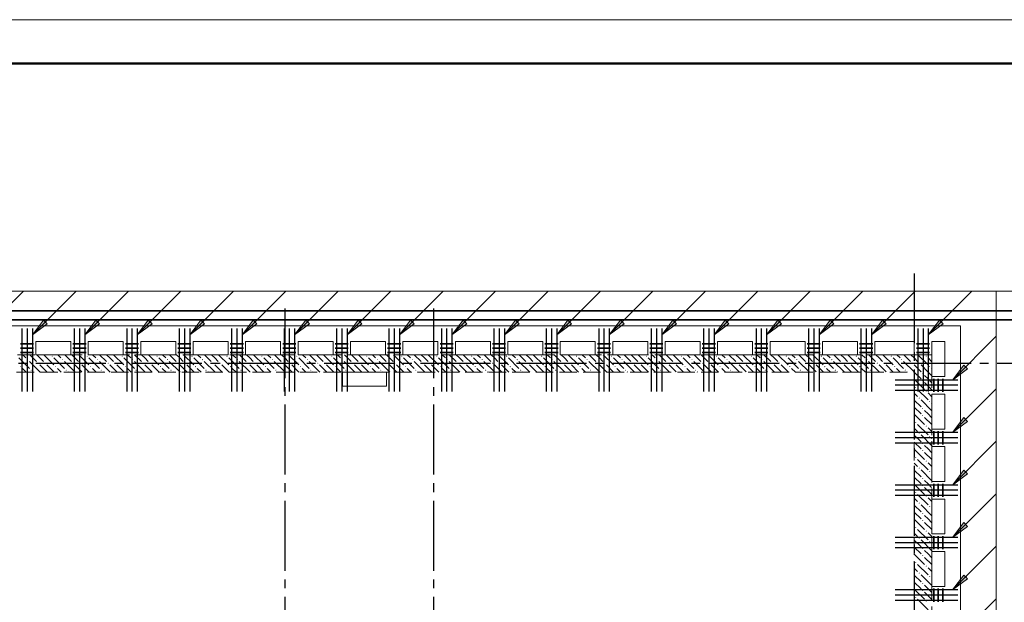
# Model space of a CAD drawing. Header units: millimetres. Extents: x 0 to 30608, y 0 to 42000.
# Tile 14 of 15: x 11589 to 22854, y 35339 to 42000. Entities that reach past the tile are written whole.
import ezdxf

# ---------------------------------------------------------------- set-up
doc = ezdxf.new("R2010")
doc.units = ezdxf.units.MM
doc.linetypes.add('______2', pattern=[270, 200, -70])
doc.linetypes.add('______5', pattern=[1100, 800, -100, 100, -100])
for name, color, linetype, lineweight in [('S1 Стержни арматуры фон', 7, 'Continuous', 25), ('Standard', 7, 'Continuous', 25), ('Оси', 40, '______5', 18), ('Позиционная метка номер позиции', 7, 'Continuous', 13), ('Ребро вкладыша арматура поперечная AW', 7, 'Continuous', 25)]:
    doc.layers.add(name, color=color, linetype=linetype, lineweight=lineweight)
doc.layers.add('ЖБ Перекрытие верхний уровень', color=7, linetype='Continuous', lineweight=25, true_color=0xe0e0ff)
doc.layers.add('ЖБ Стена верхний уровень', color=7, linetype='Continuous', lineweight=25, true_color=0x006e00)

msp = doc.modelspace()

# ---------------------------------------------------------------- hatches: boundary and pattern name
at = {"layer": 'ЖБ Стена верхний уровень', "linetype": 'Continuous', "lineweight": 18, "transparency": 33554687}
for points in [[(11674, 38113), (11681, 38120), (11687, 38113), (11681, 38107)], [(11794, 38073), (11801, 38080), (11807, 38073), (11801, 38067)], [(11874, 38073), (11881, 38080), (11887, 38073), (11881, 38067)], [(11954, 38153), (11961, 38160), (11967, 38153), (11961, 38147)], [(12074, 38113), (12081, 38120), (12087, 38113), (12081, 38107)], [(12194, 38073), (12201, 38080), (12207, 38073), (12201, 38067)], [(12274, 38073), (12281, 38080), (12287, 38073), (12281, 38067)], [(12354, 38153), (12361, 38160), (12367, 38153), (12361, 38147)], [(12474, 38113), (12481, 38120), (12487, 38113), (12481, 38107)], [(12594, 38073), (12601, 38080), (12607, 38073), (12601, 38067)], [(12674, 38073), (12681, 38080), (12687, 38073), (12681, 38067)], [(12754, 38153), (12761, 38160), (12767, 38153), (12761, 38147)], [(12874, 38113), (12881, 38120), (12887, 38113), (12881, 38107)], [(12994, 38073), (13001, 38080), (13007, 38073), (13001, 38067)], [(13074, 38073), (13081, 38080), (13087, 38073), (13081, 38067)], [(13154, 38153), (13161, 38160), (13167, 38153), (13161, 38147)], [(13274, 38113), (13281, 38120), (13287, 38113), (13281, 38107)], [(13394, 38073), (13401, 38080), (13407, 38073), (13401, 38067)], [(13474, 38073), (13481, 38080), (13487, 38073), (13481, 38067)], [(13554, 38153), (13561, 38160), (13567, 38153), (13561, 38147)], [(13674, 38113), (13681, 38120), (13687, 38113), (13681, 38107)], [(13794, 38073), (13801, 38080), (13807, 38073), (13801, 38067)], [(13874, 38073), (13881, 38080), (13887, 38073), (13881, 38067)], [(13954, 38153), (13961, 38160), (13967, 38153), (13961, 38147)], [(14074, 38113), (14081, 38120), (14087, 38113), (14081, 38107)], [(14194, 38073), (14201, 38080), (14207, 38073), (14201, 38067)], [(14274, 38073), (14281, 38080), (14287, 38073), (14281, 38067)], [(14354, 38153), (14361, 38160), (14367, 38153), (14361, 38147)], [(14474, 38113), (14481, 38120), (14487, 38113), (14481, 38107)], [(14594, 38073), (14601, 38080), (14607, 38073), (14601, 38067)], [(14674, 38073), (14681, 38080), (14687, 38073), (14681, 38067)], [(14754, 38153), (14761, 38160), (14767, 38153), (14761, 38147)], [(14874, 38113), (14881, 38120), (14887, 38113), (14881, 38107)], [(14994, 38073), (15001, 38080), (15007, 38073), (15001, 38067)], [(15074, 38073), (15081, 38080), (15087, 38073), (15081, 38067)], [(15154, 38153), (15161, 38160), (15167, 38153), (15161, 38147)], [(15274, 38113), (15281, 38120), (15287, 38113), (15281, 38107)], [(15394, 38073), (15401, 38080), (15407, 38073), (15401, 38067)], [(15474, 38073), (15481, 38080), (15487, 38073), (15481, 38067)], [(15554, 38153), (15561, 38160), (15567, 38153), (15561, 38147)], [(15674, 38113), (15681, 38120), (15687, 38113), (15681, 38107)], [(15794, 38073), (15801, 38080), (15807, 38073), (15801, 38067)], [(15874, 38073), (15881, 38080), (15887, 38073), (15881, 38067)], [(15954, 38153), (15961, 38160), (15967, 38153), (15961, 38147)], [(16074, 38113), (16081, 38120), (16087, 38113), (16081, 38107)], [(16194, 38073), (16201, 38080), (16207, 38073), (16201, 38067)], [(16274, 38073), (16281, 38080), (16287, 38073), (16281, 38067)], [(16354, 38153), (16361, 38160), (16367, 38153), (16361, 38147)], [(16474, 38113), (16481, 38120), (16487, 38113), (16481, 38107)], [(16594, 38073), (16601, 38080), (16607, 38073), (16601, 38067)], [(16674, 38073), (16681, 38080), (16687, 38073), (16681, 38067)], [(16754, 38153), (16761, 38160), (16767, 38153), (16761, 38147)], [(16874, 38113), (16881, 38120), (16887, 38113), (16881, 38107)], [(16994, 38073), (17001, 38080), (17007, 38073), (17001, 38067)], [(17074, 38073), (17081, 38080), (17087, 38073), (17081, 38067)], [(17154, 38153), (17161, 38160), (17167, 38153), (17161, 38147)], [(17274, 38113), (17281, 38120), (17287, 38113), (17281, 38107)], [(17394, 38073), (17401, 38080), (17407, 38073), (17401, 38067)], [(17474, 38073), (17481, 38080), (17487, 38073), (17481, 38067)], [(17554, 38153), (17561, 38160), (17567, 38153), (17561, 38147)], [(17674, 38113), (17681, 38120), (17687, 38113), (17681, 38107)], [(17794, 38073), (17801, 38080), (17807, 38073), (17801, 38067)], [(17874, 38073), (17881, 38080), (17887, 38073), (17881, 38067)], [(17954, 38153), (17961, 38160), (17967, 38153), (17961, 38147)], [(18074, 38113), (18081, 38120), (18087, 38113), (18081, 38107)], [(18194, 38073), (18201, 38080), (18207, 38073), (18201, 38067)], [(18274, 38073), (18281, 38080), (18287, 38073), (18281, 38067)], [(18354, 38153), (18361, 38160), (18367, 38153), (18361, 38147)], [(18474, 38113), (18481, 38120), (18487, 38113), (18481, 38107)], [(18594, 38073), (18601, 38080), (18607, 38073), (18601, 38067)], [(18674, 38073), (18681, 38080), (18687, 38073), (18681, 38067)], [(18754, 38153), (18761, 38160), (18767, 38153), (18761, 38147)], [(18874, 38113), (18881, 38120), (18887, 38113), (18881, 38107)], [(18994, 38073), (19001, 38080), (19007, 38073), (19001, 38067)], [(19074, 38073), (19081, 38080), (19087, 38073), (19081, 38067)], [(19154, 38153), (19161, 38160), (19167, 38153), (19161, 38147)], [(19274, 38113), (19281, 38120), (19287, 38113), (19281, 38107)], [(19394, 38073), (19401, 38080), (19407, 38073), (19401, 38067)], [(19474, 38073), (19481, 38080), (19487, 38073), (19481, 38067)], [(19554, 38153), (19561, 38160), (19567, 38153), (19561, 38147)], [(19674, 38113), (19681, 38120), (19687, 38113), (19681, 38107)], [(19794, 38073), (19801, 38080), (19807, 38073), (19801, 38067)], [(19874, 38073), (19881, 38080), (19887, 38073), (19881, 38067)], [(19954, 38153), (19961, 38160), (19967, 38153), (19961, 38147)], [(20074, 38113), (20081, 38120), (20087, 38113), (20081, 38107)], [(20194, 38073), (20201, 38080), (20207, 38073), (20201, 38067)], [(20274, 38073), (20281, 38080), (20287, 38073), (20281, 38067)], [(20354, 38153), (20361, 38160), (20367, 38153), (20361, 38147)], [(20474, 38113), (20481, 38120), (20487, 38113), (20481, 38107)], [(20594, 38073), (20601, 38080), (20607, 38073), (20601, 38067)], [(20674, 38073), (20681, 38080), (20687, 38073), (20681, 38067)], [(20754, 38153), (20761, 38160), (20767, 38153), (20761, 38147)], [(20874, 38113), (20881, 38120), (20887, 38113), (20881, 38107)], [(20994, 38073), (21001, 38080), (21007, 38073), (21001, 38067)], [(21074, 38073), (21081, 38080), (21087, 38073), (21081, 38067)], [(21154, 38153), (21161, 38160), (21167, 38153), (21161, 38147)], [(21274, 38113), (21281, 38120), (21287, 38113), (21281, 38107)], [(21394, 38073), (21401, 38080), (21407, 38073), (21401, 38067)], [(21474, 38073), (21481, 38080), (21487, 38073), (21481, 38067)], [(21554, 38153), (21561, 38160), (21567, 38153), (21561, 38147)], [(21674, 38113), (21681, 38120), (21687, 38113), (21681, 38107)], [(21794, 38073), (21801, 38080), (21807, 38073), (21801, 38067)], [(21874, 38073), (21881, 38080), (21887, 38073), (21881, 38067)], [(21954, 38153), (21961, 38160), (21967, 38153), (21961, 38147)], [(11594, 38033), (11601, 38040), (11607, 38033), (11601, 38027)], [(11714, 37993), (11721, 38000), (11727, 37993), (11721, 37987)], [(11994, 38033), (12001, 38040), (12007, 38033), (12001, 38027)], [(12114, 37993), (12121, 38000), (12127, 37993), (12121, 37987)], [(12394, 38033), (12401, 38040), (12407, 38033), (12401, 38027)], [(12514, 37993), (12521, 38000), (12527, 37993), (12521, 37987)], [(12794, 38033), (12801, 38040), (12807, 38033), (12801, 38027)], [(12914, 37993), (12921, 38000), (12927, 37993), (12921, 37987)], [(13194, 38033), (13201, 38040), (13207, 38033), (13201, 38027)], [(13314, 37993), (13321, 38000), (13327, 37993), (13321, 37987)], [(13594, 38033), (13601, 38040), (13607, 38033), (13601, 38027)], [(13714, 37993), (13721, 38000), (13727, 37993), (13721, 37987)], [(13994, 38033), (14001, 38040), (14007, 38033), (14001, 38027)], [(14114, 37993), (14121, 38000), (14127, 37993), (14121, 37987)], [(14394, 38033), (14401, 38040), (14407, 38033), (14401, 38027)], [(14514, 37993), (14521, 38000), (14527, 37993), (14521, 37987)], [(14794, 38033), (14801, 38040), (14807, 38033), (14801, 38027)], [(14914, 37993), (14921, 38000), (14927, 37993), (14921, 37987)], [(15194, 38033), (15201, 38040), (15207, 38033), (15201, 38027)], [(15314, 37993), (15321, 38000), (15327, 37993), (15321, 37987)], [(15594, 38033), (15601, 38040), (15607, 38033), (15601, 38027)], [(15714, 37993), (15721, 38000), (15727, 37993), (15721, 37987)], [(15994, 38033), (16001, 38040), (16007, 38033), (16001, 38027)], [(16114, 37993), (16121, 38000), (16127, 37993), (16121, 37987)], [(16394, 38033), (16401, 38040), (16407, 38033), (16401, 38027)], [(16514, 37993), (16521, 38000), (16527, 37993), (16521, 37987)], [(16794, 38033), (16801, 38040), (16807, 38033), (16801, 38027)], [(16914, 37993), (16921, 38000), (16927, 37993), (16921, 37987)], [(17194, 38033), (17201, 38040), (17207, 38033), (17201, 38027)], [(17314, 37993), (17321, 38000), (17327, 37993), (17321, 37987)], [(17594, 38033), (17601, 38040), (17607, 38033), (17601, 38027)], [(17714, 37993), (17721, 38000), (17727, 37993), (17721, 37987)], [(17994, 38033), (18001, 38040), (18007, 38033), (18001, 38027)], [(18114, 37993), (18121, 38000), (18127, 37993), (18121, 37987)], [(18394, 38033), (18401, 38040), (18407, 38033), (18401, 38027)], [(18514, 37993), (18521, 38000), (18527, 37993), (18521, 37987)], [(18794, 38033), (18801, 38040), (18807, 38033), (18801, 38027)], [(18914, 37993), (18921, 38000), (18927, 37993), (18921, 37987)], [(19194, 38033), (19201, 38040), (19207, 38033), (19201, 38027)], [(19314, 37993), (19321, 38000), (19327, 37993), (19321, 37987)], [(19594, 38033), (19601, 38040), (19607, 38033), (19601, 38027)], [(19714, 37993), (19721, 38000), (19727, 37993), (19721, 37987)], [(19994, 38033), (20001, 38040), (20007, 38033), (20001, 38027)], [(20114, 37993), (20121, 38000), (20127, 37993), (20121, 37987)], [(20394, 38033), (20401, 38040), (20407, 38033), (20401, 38027)], [(20514, 37993), (20521, 38000), (20527, 37993), (20521, 37987)], [(20794, 38033), (20801, 38040), (20807, 38033), (20801, 38027)], [(20914, 37993), (20921, 38000), (20927, 37993), (20921, 37987)], [(21194, 38033), (21201, 38040), (21207, 38033), (21201, 38027)], [(21314, 37993), (21321, 38000), (21327, 37993), (21321, 37987)], [(21594, 38033), (21601, 38040), (21607, 38033), (21601, 38027)], [(21714, 37993), (21721, 38000), (21727, 37993), (21721, 37987)], [(21994, 38033), (22001, 38040), (22007, 38033), (22001, 38027)], [(21914, 37953), (21921, 37960), (21927, 37953), (21921, 37947)], [(21914, 37873), (21921, 37880), (21927, 37873), (21921, 37867)], [(21834, 37793), (21841, 37800), (21847, 37793), (21841, 37787)], [(21954, 37753), (21961, 37760), (21967, 37753), (21961, 37747)], [(21874, 37673), (21881, 37680), (21887, 37673), (21881, 37667)], [(21994, 37633), (22001, 37640), (22007, 37633), (22001, 37627)], [(21914, 37553), (21921, 37560), (21927, 37553), (21921, 37547)], [(21834, 37393), (21841, 37400), (21847, 37393), (21841, 37387)], [(21914, 37473), (21921, 37480), (21927, 37473), (21921, 37467)], [(21954, 37353), (21961, 37360), (21967, 37353), (21961, 37347)], [(21874, 37273), (21881, 37280), (21887, 37273), (21881, 37267)], [(21994, 37233), (22001, 37240), (22007, 37233), (22001, 37227)], [(21914, 37153), (21921, 37160), (21927, 37153), (21921, 37147)], [(21914, 37073), (21921, 37080), (21927, 37073), (21921, 37067)], [(21834, 36993), (21841, 37000), (21847, 36993), (21841, 36987)], [(21954, 36953), (21961, 36960), (21967, 36953), (21961, 36947)], [(21874, 36873), (21881, 36880), (21887, 36873), (21881, 36867)], [(21994, 36833), (22001, 36840), (22007, 36833), (22001, 36827)], [(21914, 36753), (21921, 36760), (21927, 36753), (21921, 36747)], [(21914, 36673), (21921, 36680), (21927, 36673), (21921, 36667)], [(21834, 36593), (21841, 36600), (21847, 36593), (21841, 36587)], [(21954, 36553), (21961, 36560), (21967, 36553), (21961, 36547)], [(21874, 36473), (21881, 36480), (21887, 36473), (21881, 36467)], [(21994, 36433), (22001, 36440), (22007, 36433), (22001, 36427)], [(21914, 36353), (21921, 36360), (21927, 36353), (21921, 36347)], [(21914, 36273), (21921, 36280), (21927, 36273), (21921, 36267)], [(21834, 36193), (21841, 36200), (21847, 36193), (21841, 36187)], [(21954, 36153), (21961, 36160), (21967, 36153), (21961, 36147)], [(21874, 36073), (21881, 36080), (21887, 36073), (21881, 36067)], [(21914, 35953), (21921, 35960), (21927, 35953), (21921, 35947)], [(21994, 36033), (22001, 36040), (22007, 36033), (22001, 36027)], [(21914, 35873), (21921, 35880), (21927, 35873), (21921, 35867)], [(21834, 35793), (21841, 35800), (21847, 35793), (21841, 35787)], [(21954, 35753), (21961, 35760), (21967, 35753), (21961, 35747)], [(21874, 35673), (21881, 35680), (21887, 35673), (21881, 35667)], [(21994, 35633), (22001, 35640), (22007, 35633), (22001, 35627)], [(21914, 35553), (21921, 35560), (21927, 35553), (21921, 35547)], [(21834, 35393), (21841, 35400), (21847, 35393), (21841, 35387)], [(21914, 35473), (21921, 35480), (21927, 35473), (21921, 35467)], [(21954, 35353), (21961, 35360), (21967, 35353), (21961, 35347)]]:
    msp.add_hatch(color=7, dxfattribs=at).paths.add_polyline_path(points, flags=16)
at = {"layer": 'Позиционная метка номер позиции', "linetype": 'Continuous', "lineweight": 13, "transparency": 33554687}
for points in [[(11904, 38524), (11734, 38397), (11861, 38566)], [(12504, 38524), (12334, 38397), (12461, 38566)], [(13104, 38524), (12934, 38397), (13061, 38566)], [(13704, 38524), (13534, 38397), (13661, 38566)], [(14304, 38524), (14134, 38397), (14261, 38566)], [(14904, 38524), (14734, 38397), (14861, 38566)], [(15504, 38524), (15334, 38397), (15461, 38566)], [(16104, 38524), (15934, 38397), (16061, 38566)], [(16704, 38524), (16534, 38397), (16661, 38566)], [(17304, 38524), (17134, 38397), (17261, 38566)], [(17904, 38524), (17734, 38397), (17861, 38566)], [(18504, 38524), (18334, 38397), (18461, 38566)], [(19104, 38524), (18934, 38397), (19061, 38566)], [(19704, 38524), (19534, 38397), (19661, 38566)], [(20304, 38524), (20134, 38397), (20261, 38566)], [(20904, 38524), (20734, 38397), (20861, 38566)], [(21504, 38524), (21334, 38397), (21461, 38566)], [(22154, 38524), (21984, 38397), (22111, 38566)], [(22431, 38007), (22262, 37880), (22389, 38050)], [(22431, 37407), (22262, 37280), (22389, 37450)], [(22431, 36807), (22262, 36680), (22389, 36850)], [(22431, 36207), (22262, 36080), (22389, 36250)], [(22431, 35607), (22262, 35480), (22389, 35650)]]:
    msp.add_hatch(color=7, dxfattribs=at).paths.add_polyline_path(points, flags=16)

# ---------------------------------------------------------------- linework, layer by layer
at = {"layer": 'S1 Стержни арматуры фон', "color": 7, "linetype": 'Continuous', "lineweight": 25, "transparency": 33554687}
for p, q in [((11614, 38470), (11614, 37750)), ((11674, 38470), (11674, 37750)), ((11734, 38470), (11734, 37750)), ((12214, 38470), (12214, 37750)), ((12274, 38470), (12274, 37750)), ((12334, 38470), (12334, 37750)), ((12814, 38470), (12814, 37750)), ((12874, 38470), (12874, 37750)), ((12934, 38470), (12934, 37750)), ((13414, 38470), (13414, 37750)), ((13474, 38470), (13474, 37750)), ((13534, 38470), (13534, 37750)), ((14014, 38470), (14014, 37750)), ((14074, 38470), (14074, 37750)), ((14134, 38470), (14134, 37750)), ((14614, 38470), (14614, 37750)), ((14674, 38470), (14674, 37750)), ((14734, 38470), (14734, 37750)), ((15214, 38470), (15214, 37750)), ((15274, 38470), (15274, 37750)), ((15334, 38470), (15334, 37750)), ((15814, 38470), (15814, 37750)), ((15874, 38470), (15874, 37750)), ((15934, 38470), (15934, 37750)), ((16414, 38470), (16414, 37750)), ((16474, 38470), (16474, 37750)), ((16534, 38470), (16534, 37750)), ((17014, 38470), (17014, 37750)), ((17074, 38470), (17074, 37750)), ((17134, 38470), (17134, 37750)), ((17614, 38470), (17614, 37750)), ((17674, 38470), (17674, 37750)), ((17734, 38470), (17734, 37750)), ((18214, 38470), (18214, 37750)), ((18274, 38470), (18274, 37750)), ((18334, 38470), (18334, 37750)), ((18814, 38470), (18814, 37750)), ((18874, 38470), (18874, 37750)), ((18934, 38470), (18934, 37750)), ((19414, 38470), (19414, 37750)), ((19474, 38470), (19474, 37750)), ((19534, 38470), (19534, 37750)), ((20014, 38470), (20014, 37750)), ((20074, 38470), (20074, 37750)), ((20134, 38470), (20134, 37750)), ((20614, 38470), (20614, 37750)), ((20674, 38470), (20674, 37750)), ((20734, 38470), (20734, 37750)), ((21214, 38470), (21214, 37750)), ((21274, 38470), (21274, 37750)), ((21334, 38470), (21334, 37750)), ((21864, 38470), (21864, 37750)), ((21924, 38470), (21924, 37750)), ((21984, 38470), (21984, 37750)), ((22324, 37880), (21604, 37880)), ((22324, 37820), (21604, 37820)), ((22324, 37760), (21604, 37760)), ((22324, 37280), (21604, 37280)), ((22324, 37220), (21604, 37220)), ((22324, 37160), (21604, 37160)), ((22324, 36680), (21604, 36680)), ((22324, 36620), (21604, 36620)), ((22324, 36560), (21604, 36560)), ((22324, 36080), (21604, 36080)), ((22324, 36020), (21604, 36020)), ((22324, 35960), (21604, 35960)), ((22324, 35480), (21604, 35480)), ((22324, 35420), (21604, 35420)), ((22324, 35360), (21604, 35360))]:
    msp.add_line(p, q, dxfattribs=at)
at = {"layer": 'Standard', "color": 7, "linetype": 'Continuous', "lineweight": 13, "transparency": 33554687}
msp.add_lwpolyline([(0, 0), (29700, 0), (29700, 42000), (0, 42000), (0, 0)], close=True, dxfattribs=at)
at = {"layer": 'Standard', "color": 7, "linetype": 'Continuous', "lineweight": 50, "transparency": 33554687}
msp.add_lwpolyline([(2000, 41500), (29200, 41500), (29200, 500), (2000, 500), (2000, 41500)], close=True, dxfattribs=at)
at = {"layer": 'Standard', "color": 254, "linetype": 'Continuous', "lineweight": 35, "true_color": 0xc4c4ff, "transparency": 33554687}
for points in [[(7224, 16755), (25108, 16755), (25108, 38670), (7224, 38670), (7224, 16755)], [(7324, 16855), (25008, 16855), (25008, 38570), (7324, 38570), (7324, 16855)]]:
    msp.add_lwpolyline(points, dxfattribs=at)
at = {"layer": 'ЖБ Перекрытие верхний уровень', "color": 7, "linetype": 'Continuous', "lineweight": 18, "transparency": 33554687}
for p, q in [((22354, 38500), (7394, 38500)), ((22354, 31890), (22354, 38500)), ((11774, 38320), (12174, 38320)), ((11774, 38170), (11774, 38320)), ((12174, 38320), (12174, 38170)), ((12374, 38170), (12374, 38320)), ((12374, 38320), (12774, 38320)), ((12774, 38320), (12774, 38170)), ((12974, 38320), (13374, 38320)), ((12974, 38170), (12974, 38320)), ((13374, 38320), (13374, 38170)), ((13574, 38170), (13574, 38320)), ((13574, 38320), (13974, 38320)), ((13974, 38320), (13974, 38170)), ((14174, 38320), (14574, 38320)), ((14174, 38170), (14174, 38320)), ((14574, 38320), (14574, 38170)), ((14774, 38170), (14774, 38320)), ((14774, 38320), (15174, 38320)), ((15174, 38320), (15174, 38170)), ((15374, 38320), (15774, 38320)), ((15374, 38170), (15374, 38320)), ((15774, 38320), (15774, 38170)), ((15974, 38170), (15974, 38320)), ((15974, 38320), (16374, 38320)), ((16374, 38320), (16374, 38170)), ((16574, 38320), (16974, 38320)), ((16574, 38170), (16574, 38320)), ((16974, 38320), (16974, 38170)), ((17174, 38170), (17174, 38320)), ((17174, 38320), (17574, 38320)), ((17574, 38320), (17574, 38170)), ((17774, 38320), (18174, 38320)), ((17774, 38170), (17774, 38320)), ((18174, 38320), (18174, 38170)), ((18374, 38170), (18374, 38320)), ((18374, 38320), (18774, 38320)), ((18774, 38320), (18774, 38170)), ((18974, 38320), (19374, 38320)), ((18974, 38170), (18974, 38320)), ((19374, 38320), (19374, 38170)), ((19574, 38170), (19574, 38320)), ((19574, 38320), (19974, 38320)), ((19974, 38320), (19974, 38170)), ((20174, 38320), (20574, 38320)), ((20174, 38170), (20174, 38320)), ((20574, 38320), (20574, 38170)), ((20774, 38170), (20774, 38320)), ((20774, 38320), (21174, 38320)), ((21174, 38320), (21174, 38170)), ((21374, 38320), (21824, 38320)), ((21374, 38170), (21374, 38320)), ((21824, 38320), (21824, 38170)), ((22024, 38170), (22024, 38320)), ((22024, 38320), (22174, 38320)), ((22174, 38320), (22174, 37920)), ((12174, 38170), (11774, 38170)), ((12774, 38170), (12374, 38170)), ((13374, 38170), (12974, 38170)), ((13974, 38170), (13574, 38170)), ((14574, 38170), (14174, 38170)), ((15174, 38170), (14774, 38170)), ((15774, 38170), (15374, 38170)), ((16374, 38170), (15974, 38170)), ((16974, 38170), (16574, 38170)), ((17574, 38170), (17174, 38170)), ((18174, 38170), (17774, 38170)), ((18774, 38170), (18374, 38170)), ((19374, 38170), (18974, 38170)), ((19974, 38170), (19574, 38170)), ((20574, 38170), (20174, 38170)), ((21174, 38170), (20774, 38170)), ((21824, 38170), (21374, 38170)), ((22024, 37920), (22024, 38170)), ((15784, 37970), (15284, 37970)), ((15284, 37970), (15284, 37810)), ((15784, 37810), (15784, 37970)), ((22174, 37920), (22024, 37920)), ((15284, 37810), (15784, 37810)), ((22024, 37320), (22024, 37720)), ((22024, 37720), (22174, 37720)), ((22174, 37720), (22174, 37320)), ((22174, 37320), (22024, 37320)), ((22024, 37120), (22174, 37120)), ((22024, 36720), (22024, 37120)), ((22174, 37120), (22174, 36720)), ((22174, 36720), (22024, 36720)), ((22024, 36120), (22024, 36520)), ((22024, 36520), (22174, 36520)), ((22174, 36520), (22174, 36120)), ((22174, 36120), (22024, 36120)), ((22024, 35920), (22174, 35920)), ((22024, 35520), (22024, 35920)), ((22174, 35920), (22174, 35520)), ((22174, 35520), (22024, 35520))]:
    msp.add_line(p, q, dxfattribs=at)
at = {"layer": 'ЖБ Стена верхний уровень', "color": 251, "linetype": '______2', "lineweight": 13, "true_color": 0x656565, "transparency": 33554687}
for p, q in [((22024, 38170), (9124, 38170)), ((22024, 37970), (22024, 38170)), ((9124, 37970), (21824, 37970)), ((21824, 37970), (21824, 31560)), ((22024, 31580), (22024, 37970))]:
    msp.add_line(p, q, dxfattribs=at)
at = {"layer": 'ЖБ Стена верхний уровень', "color": 9, "linetype": 'Continuous', "lineweight": 18, "true_color": 0xc7c7c7, "transparency": 33554687}
for p, q in [((11581, 38133), (11701, 38013)), ((11624, 38170), (11661, 38133)), ((11821, 37973), (11701, 38093)), ((11704, 38170), (11781, 38093)), ((11821, 38133), (11784, 38170)), ((11861, 38093), (11821, 38133)), ((11864, 38170), (11981, 38053)), ((11981, 38133), (12101, 38013)), ((12024, 38170), (12061, 38133)), ((12221, 37973), (12101, 38093)), ((12104, 38170), (12181, 38093)), ((12221, 38133), (12184, 38170)), ((12261, 38093), (12221, 38133)), ((12264, 38170), (12381, 38053)), ((12381, 38133), (12501, 38013)), ((12424, 38170), (12461, 38133)), ((12621, 37973), (12501, 38093)), ((12504, 38170), (12581, 38093)), ((12621, 38133), (12584, 38170)), ((12661, 38093), (12621, 38133)), ((12664, 38170), (12781, 38053)), ((12781, 38133), (12901, 38013)), ((12824, 38170), (12861, 38133)), ((13021, 37973), (12901, 38093)), ((12904, 38170), (12981, 38093)), ((13021, 38133), (12984, 38170)), ((13061, 38093), (13021, 38133)), ((13064, 38170), (13181, 38053)), ((13181, 38133), (13301, 38013)), ((13224, 38170), (13261, 38133)), ((13421, 37973), (13301, 38093)), ((13304, 38170), (13381, 38093)), ((13421, 38133), (13384, 38170)), ((13461, 38093), (13421, 38133)), ((13464, 38170), (13581, 38053)), ((13581, 38133), (13701, 38013)), ((13624, 38170), (13661, 38133)), ((13821, 37973), (13701, 38093)), ((13704, 38170), (13781, 38093)), ((13821, 38133), (13784, 38170)), ((13861, 38093), (13821, 38133)), ((13864, 38170), (13981, 38053)), ((13981, 38133), (14101, 38013)), ((14024, 38170), (14061, 38133)), ((14221, 37973), (14101, 38093)), ((14104, 38170), (14181, 38093)), ((14221, 38133), (14184, 38170)), ((14261, 38093), (14221, 38133)), ((14264, 38170), (14381, 38053)), ((14381, 38133), (14501, 38013)), ((14424, 38170), (14461, 38133)), ((14621, 37973), (14501, 38093)), ((14504, 38170), (14581, 38093)), ((14621, 38133), (14584, 38170)), ((14661, 38093), (14621, 38133)), ((14664, 38170), (14781, 38053)), ((14781, 38133), (14901, 38013)), ((14824, 38170), (14861, 38133)), ((15021, 37973), (14901, 38093)), ((14904, 38170), (14981, 38093)), ((15021, 38133), (14984, 38170)), ((15061, 38093), (15021, 38133)), ((15064, 38170), (15181, 38053)), ((15181, 38133), (15301, 38013)), ((15224, 38170), (15261, 38133)), ((15421, 37973), (15301, 38093)), ((15304, 38170), (15381, 38093)), ((15421, 38133), (15384, 38170)), ((15461, 38093), (15421, 38133)), ((15464, 38170), (15581, 38053)), ((15581, 38133), (15701, 38013)), ((15624, 38170), (15661, 38133)), ((15821, 37973), (15701, 38093)), ((15704, 38170), (15781, 38093)), ((15821, 38133), (15784, 38170)), ((15861, 38093), (15821, 38133)), ((15864, 38170), (15981, 38053)), ((15981, 38133), (16101, 38013)), ((16024, 38170), (16061, 38133)), ((16221, 37973), (16101, 38093)), ((16104, 38170), (16181, 38093)), ((16221, 38133), (16184, 38170)), ((16261, 38093), (16221, 38133)), ((16264, 38170), (16381, 38053)), ((16381, 38133), (16501, 38013)), ((16424, 38170), (16461, 38133)), ((16621, 37973), (16501, 38093)), ((16504, 38170), (16581, 38093)), ((16621, 38133), (16584, 38170)), ((16661, 38093), (16621, 38133)), ((16664, 38170), (16781, 38053)), ((16781, 38133), (16901, 38013)), ((16824, 38170), (16861, 38133)), ((17021, 37973), (16901, 38093)), ((16904, 38170), (16981, 38093)), ((17021, 38133), (16984, 38170)), ((17061, 38093), (17021, 38133)), ((17064, 38170), (17181, 38053)), ((17181, 38133), (17301, 38013)), ((17224, 38170), (17261, 38133)), ((17421, 37973), (17301, 38093)), ((17304, 38170), (17381, 38093)), ((17421, 38133), (17384, 38170)), ((17461, 38093), (17421, 38133)), ((17464, 38170), (17581, 38053)), ((17581, 38133), (17701, 38013)), ((17624, 38170), (17661, 38133)), ((17821, 37973), (17701, 38093)), ((17704, 38170), (17781, 38093)), ((17821, 38133), (17784, 38170)), ((17861, 38093), (17821, 38133)), ((17864, 38170), (17981, 38053)), ((17981, 38133), (18101, 38013)), ((18024, 38170), (18061, 38133)), ((18221, 37973), (18101, 38093)), ((18104, 38170), (18181, 38093)), ((18221, 38133), (18184, 38170)), ((18261, 38093), (18221, 38133)), ((18264, 38170), (18381, 38053)), ((18381, 38133), (18501, 38013)), ((18424, 38170), (18461, 38133)), ((18621, 37973), (18501, 38093)), ((18504, 38170), (18581, 38093)), ((18621, 38133), (18584, 38170)), ((18661, 38093), (18621, 38133)), ((18664, 38170), (18781, 38053)), ((18781, 38133), (18901, 38013)), ((18824, 38170), (18861, 38133)), ((19021, 37973), (18901, 38093)), ((18904, 38170), (18981, 38093)), ((19021, 38133), (18984, 38170)), ((19061, 38093), (19021, 38133)), ((19064, 38170), (19181, 38053)), ((19181, 38133), (19301, 38013)), ((19224, 38170), (19261, 38133)), ((19421, 37973), (19301, 38093)), ((19304, 38170), (19381, 38093)), ((19421, 38133), (19384, 38170)), ((19461, 38093), (19421, 38133)), ((19464, 38170), (19581, 38053)), ((19581, 38133), (19701, 38013)), ((19624, 38170), (19661, 38133)), ((19821, 37973), (19701, 38093)), ((19704, 38170), (19781, 38093)), ((19821, 38133), (19784, 38170)), ((19861, 38093), (19821, 38133)), ((19864, 38170), (19981, 38053)), ((19981, 38133), (20101, 38013)), ((20024, 38170), (20061, 38133)), ((20221, 37973), (20101, 38093)), ((20104, 38170), (20181, 38093)), ((20221, 38133), (20184, 38170)), ((20261, 38093), (20221, 38133)), ((20264, 38170), (20381, 38053)), ((20381, 38133), (20501, 38013)), ((20424, 38170), (20461, 38133)), ((20621, 37973), (20501, 38093)), ((20504, 38170), (20581, 38093)), ((20621, 38133), (20584, 38170)), ((20661, 38093), (20621, 38133)), ((20664, 38170), (20781, 38053)), ((20781, 38133), (20901, 38013)), ((20824, 38170), (20861, 38133)), ((21021, 37973), (20901, 38093)), ((20904, 38170), (20981, 38093)), ((21021, 38133), (20984, 38170)), ((21061, 38093), (21021, 38133)), ((21064, 38170), (21181, 38053)), ((21181, 38133), (21301, 38013)), ((21224, 38170), (21261, 38133)), ((21421, 37973), (21301, 38093)), ((21304, 38170), (21381, 38093)), ((21421, 38133), (21384, 38170)), ((21461, 38093), (21421, 38133)), ((21464, 38170), (21581, 38053)), ((21581, 38133), (21701, 38013)), ((21624, 38170), (21661, 38133)), ((21821, 37973), (21701, 38093)), ((21704, 38170), (21781, 38093)), ((21821, 38133), (21784, 38170)), ((21861, 38093), (21821, 38133)), ((21864, 38170), (21981, 38053)), ((21981, 38133), (22024, 38090)), ((11664, 37970), (11621, 38013)), ((11741, 37973), (11744, 37970)), ((11821, 38053), (11901, 37973)), ((11821, 37973), (11824, 37970)), ((11901, 38053), (11984, 37970)), ((12064, 37970), (12021, 38013)), ((12141, 37973), (12144, 37970)), ((12221, 38053), (12301, 37973)), ((12221, 37973), (12224, 37970)), ((12301, 38053), (12384, 37970)), ((12464, 37970), (12421, 38013)), ((12541, 37973), (12544, 37970)), ((12621, 38053), (12701, 37973)), ((12621, 37973), (12624, 37970)), ((12701, 38053), (12784, 37970)), ((12864, 37970), (12821, 38013)), ((12941, 37973), (12944, 37970)), ((13021, 38053), (13101, 37973)), ((13021, 37973), (13024, 37970)), ((13101, 38053), (13184, 37970)), ((13264, 37970), (13221, 38013)), ((13341, 37973), (13344, 37970)), ((13421, 38053), (13501, 37973)), ((13421, 37973), (13424, 37970)), ((13501, 38053), (13584, 37970)), ((13664, 37970), (13621, 38013)), ((13741, 37973), (13744, 37970)), ((13821, 38053), (13901, 37973)), ((13821, 37973), (13824, 37970)), ((13901, 38053), (13984, 37970)), ((14064, 37970), (14021, 38013)), ((14141, 37973), (14144, 37970)), ((14221, 38053), (14301, 37973)), ((14221, 37973), (14224, 37970)), ((14301, 38053), (14384, 37970)), ((14464, 37970), (14421, 38013)), ((14541, 37973), (14544, 37970)), ((14621, 38053), (14701, 37973)), ((14621, 37973), (14624, 37970)), ((14701, 38053), (14784, 37970)), ((14864, 37970), (14821, 38013)), ((14941, 37973), (14944, 37970)), ((15021, 38053), (15101, 37973)), ((15021, 37973), (15024, 37970)), ((15101, 38053), (15184, 37970)), ((15264, 37970), (15221, 38013)), ((15341, 37973), (15344, 37970)), ((15421, 38053), (15501, 37973)), ((15421, 37973), (15424, 37970)), ((15501, 38053), (15584, 37970)), ((15664, 37970), (15621, 38013)), ((15741, 37973), (15744, 37970)), ((15821, 38053), (15901, 37973)), ((15821, 37973), (15824, 37970)), ((15901, 38053), (15984, 37970)), ((16064, 37970), (16021, 38013)), ((16141, 37973), (16144, 37970)), ((16221, 38053), (16301, 37973)), ((16221, 37973), (16224, 37970)), ((16301, 38053), (16384, 37970)), ((16464, 37970), (16421, 38013)), ((16541, 37973), (16544, 37970)), ((16621, 38053), (16701, 37973)), ((16621, 37973), (16624, 37970)), ((16701, 38053), (16784, 37970)), ((16864, 37970), (16821, 38013)), ((16941, 37973), (16944, 37970)), ((17021, 38053), (17101, 37973)), ((17021, 37973), (17024, 37970)), ((17101, 38053), (17184, 37970)), ((17264, 37970), (17221, 38013)), ((17341, 37973), (17344, 37970)), ((17421, 38053), (17501, 37973)), ((17421, 37973), (17424, 37970)), ((17501, 38053), (17584, 37970)), ((17664, 37970), (17621, 38013)), ((17741, 37973), (17744, 37970)), ((17821, 38053), (17901, 37973)), ((17821, 37973), (17824, 37970)), ((17901, 38053), (17984, 37970)), ((18064, 37970), (18021, 38013)), ((18141, 37973), (18144, 37970)), ((18221, 38053), (18301, 37973)), ((18221, 37973), (18224, 37970)), ((18301, 38053), (18384, 37970)), ((18464, 37970), (18421, 38013)), ((18541, 37973), (18544, 37970)), ((18621, 38053), (18701, 37973)), ((18621, 37973), (18624, 37970)), ((18701, 38053), (18784, 37970)), ((18864, 37970), (18821, 38013)), ((18941, 37973), (18944, 37970)), ((19021, 38053), (19101, 37973)), ((19021, 37973), (19024, 37970)), ((19101, 38053), (19184, 37970)), ((19264, 37970), (19221, 38013)), ((19341, 37973), (19344, 37970)), ((19421, 38053), (19501, 37973)), ((19421, 37973), (19424, 37970)), ((19501, 38053), (19584, 37970)), ((19664, 37970), (19621, 38013)), ((19741, 37973), (19744, 37970)), ((19821, 38053), (19901, 37973)), ((19821, 37973), (19824, 37970)), ((19901, 38053), (19984, 37970)), ((20064, 37970), (20021, 38013)), ((20141, 37973), (20144, 37970)), ((20221, 38053), (20301, 37973)), ((20221, 37973), (20224, 37970)), ((20301, 38053), (20384, 37970)), ((20464, 37970), (20421, 38013)), ((20541, 37973), (20544, 37970)), ((20621, 38053), (20701, 37973)), ((20621, 37973), (20624, 37970)), ((20701, 38053), (20784, 37970)), ((20864, 37970), (20821, 38013)), ((20941, 37973), (20944, 37970)), ((21021, 38053), (21101, 37973)), ((21021, 37973), (21024, 37970)), ((21101, 38053), (21184, 37970)), ((21264, 37970), (21221, 38013)), ((21341, 37973), (21344, 37970)), ((21421, 38053), (21501, 37973)), ((21421, 37973), (21424, 37970)), ((21501, 38053), (21584, 37970)), ((21664, 37970), (21621, 38013)), ((21741, 37973), (21744, 37970)), ((21821, 38053), (21901, 37973)), ((21821, 37973), (21824, 37970)), ((21824, 37970), (21901, 37893)), ((21901, 38053), (21984, 37970)), ((21984, 37970), (22021, 37933)), ((22024, 38010), (22021, 38013)), ((21824, 37890), (21941, 37773)), ((21981, 37893), (21941, 37933)), ((21941, 37853), (22024, 37770)), ((22021, 37853), (21981, 37893)), ((21861, 37773), (21981, 37653)), ((21861, 37693), (21824, 37730)), ((21824, 37650), (21901, 37573)), ((21901, 37653), (22021, 37533)), ((21981, 37733), (22024, 37690)), ((21824, 37570), (21901, 37493)), ((21981, 37493), (21941, 37533)), ((22024, 37610), (22021, 37613)), ((21824, 37490), (21941, 37373)), ((21941, 37453), (22024, 37370)), ((22021, 37453), (21981, 37493)), ((21861, 37293), (21824, 37330)), ((21861, 37373), (21981, 37253)), ((21981, 37333), (22024, 37290)), ((21824, 37250), (21901, 37173)), ((21901, 37253), (22021, 37133)), ((22024, 37210), (22021, 37213)), ((21824, 37170), (21901, 37093)), ((21824, 37090), (21941, 36973)), ((21981, 37093), (21941, 37133)), ((22021, 37053), (21981, 37093)), ((21861, 36973), (21981, 36853)), ((21941, 37053), (22024, 36970)), ((21861, 36893), (21824, 36930)), ((21824, 36850), (21901, 36773)), ((21901, 36853), (22021, 36733)), ((21981, 36933), (22024, 36890)), ((21824, 36770), (21901, 36693)), ((21981, 36693), (21941, 36733)), ((22024, 36810), (22021, 36813)), ((21824, 36690), (21941, 36573)), ((21941, 36653), (22024, 36570)), ((22021, 36653), (21981, 36693)), ((21861, 36493), (21824, 36530)), ((21861, 36573), (21981, 36453)), ((21981, 36533), (22024, 36490)), ((21824, 36450), (21901, 36373)), ((21901, 36453), (22021, 36333)), ((22024, 36410), (22021, 36413)), ((21824, 36370), (21901, 36293)), ((21824, 36290), (21941, 36173)), ((21981, 36293), (21941, 36333)), ((22021, 36253), (21981, 36293)), ((21861, 36173), (21981, 36053)), ((21941, 36253), (22024, 36170)), ((21861, 36093), (21824, 36130)), ((21824, 36050), (21901, 35973)), ((21901, 36053), (22021, 35933)), ((21981, 36133), (22024, 36090)), ((21824, 35970), (21901, 35893)), ((22024, 36010), (22021, 36013)), ((21824, 35890), (21941, 35773)), ((21981, 35893), (21941, 35933)), ((21941, 35853), (22024, 35770)), ((22021, 35853), (21981, 35893)), ((21861, 35693), (21824, 35730)), ((21861, 35773), (21981, 35653)), ((21981, 35733), (22024, 35690)), ((21824, 35650), (21901, 35573)), ((21901, 35653), (22021, 35533)), ((22024, 35610), (22021, 35613)), ((21824, 35570), (21901, 35493)), ((21824, 35490), (21941, 35373)), ((21981, 35493), (21941, 35533)), ((22021, 35453), (21981, 35493)), ((21861, 35373), (21981, 35253)), ((21941, 35453), (22024, 35370))]:
    msp.add_line(p, q, dxfattribs=at)
at = {"layer": 'Оси', "color": 8, "linetype": '______5', "lineweight": -3, "transparency": 33554687}
for p, q in [((21824, 39100), (21824, 14930)), ((14624, 38700), (14624, 14930)), ((16324, 38700), (16324, 14930)), ((23574, 38070), (4600, 38070))]:
    msp.add_line(p, q, dxfattribs=at)
at = {"layer": 'Позиционная метка номер позиции', "color": 7, "linetype": 'Continuous', "lineweight": 13, "transparency": 33554687}
for p, q in [((11134, 38397), (11634, 38897)), ((11734, 38397), (12234, 38897)), ((12334, 38397), (12834, 38897)), ((12934, 38397), (13434, 38897)), ((13534, 38397), (14034, 38897)), ((14134, 38397), (14634, 38897)), ((14734, 38397), (15234, 38897)), ((15334, 38397), (15834, 38897)), ((15934, 38397), (16434, 38897)), ((16534, 38397), (17034, 38897)), ((17134, 38397), (17634, 38897)), ((17734, 38397), (18234, 38897)), ((18334, 38397), (18834, 38897)), ((18934, 38397), (19434, 38897)), ((19534, 38397), (20034, 38897)), ((20134, 38397), (20634, 38897)), ((20734, 38397), (21234, 38897)), ((21334, 38397), (21834, 38897)), ((11734, 38397), (11861, 38566)), ((11861, 38566), (11904, 38524)), ((11882, 38545), (11893, 38556)), ((12334, 38397), (12461, 38566)), ((12461, 38566), (12504, 38524)), ((12482, 38545), (12493, 38556)), ((12934, 38397), (13061, 38566)), ((13061, 38566), (13104, 38524)), ((13082, 38545), (13093, 38556)), ((13534, 38397), (13661, 38566)), ((13661, 38566), (13704, 38524)), ((13682, 38545), (13693, 38556)), ((14134, 38397), (14261, 38566)), ((14261, 38566), (14304, 38524)), ((14282, 38545), (14293, 38556)), ((14734, 38397), (14861, 38566)), ((14861, 38566), (14904, 38524)), ((14882, 38545), (14893, 38556)), ((15334, 38397), (15461, 38566)), ((15461, 38566), (15504, 38524)), ((15482, 38545), (15493, 38556)), ((15934, 38397), (16061, 38566)), ((16061, 38566), (16104, 38524)), ((16082, 38545), (16093, 38556)), ((16534, 38397), (16661, 38566)), ((16661, 38566), (16704, 38524)), ((16682, 38545), (16693, 38556)), ((17134, 38397), (17261, 38566)), ((17261, 38566), (17304, 38524)), ((17282, 38545), (17293, 38556)), ((17734, 38397), (17861, 38566)), ((17861, 38566), (17904, 38524)), ((17882, 38545), (17893, 38556)), ((18334, 38397), (18461, 38566)), ((18461, 38566), (18504, 38524)), ((18482, 38545), (18493, 38556)), ((18934, 38397), (19061, 38566)), ((19061, 38566), (19104, 38524)), ((19082, 38545), (19093, 38556)), ((19534, 38397), (19661, 38566)), ((19661, 38566), (19704, 38524)), ((19682, 38545), (19693, 38556)), ((20134, 38397), (20261, 38566)), ((20261, 38566), (20304, 38524)), ((20282, 38545), (20293, 38556)), ((20734, 38397), (20861, 38566)), ((20861, 38566), (20904, 38524)), ((20882, 38545), (20893, 38556)), ((21334, 38397), (21461, 38566)), ((21461, 38566), (21504, 38524)), ((21482, 38545), (21493, 38556)), ((21984, 38397), (22111, 38566)), ((22111, 38566), (22154, 38524)), ((22132, 38545), (22143, 38556)), ((11904, 38524), (11734, 38397)), ((12504, 38524), (12334, 38397)), ((13104, 38524), (12934, 38397)), ((13704, 38524), (13534, 38397)), ((14304, 38524), (14134, 38397)), ((14904, 38524), (14734, 38397)), ((15504, 38524), (15334, 38397)), ((16104, 38524), (15934, 38397)), ((16704, 38524), (16534, 38397)), ((17304, 38524), (17134, 38397)), ((17904, 38524), (17734, 38397)), ((18504, 38524), (18334, 38397)), ((19104, 38524), (18934, 38397)), ((19704, 38524), (19534, 38397)), ((20304, 38524), (20134, 38397)), ((20904, 38524), (20734, 38397)), ((21504, 38524), (21334, 38397)), ((22154, 38524), (21984, 38397)), ((11734, 38397), (11734, 38397)), ((11734, 38397), (11734, 38397)), ((11734, 38397), (11734, 38397)), ((12334, 38397), (12334, 38397)), ((12334, 38397), (12334, 38397)), ((12334, 38397), (12334, 38397)), ((12934, 38397), (12934, 38397)), ((12934, 38397), (12934, 38397)), ((12934, 38397), (12934, 38397)), ((13534, 38397), (13534, 38397)), ((13534, 38397), (13534, 38397)), ((13534, 38397), (13534, 38397)), ((14134, 38397), (14134, 38397)), ((14134, 38397), (14134, 38397)), ((14134, 38397), (14134, 38397)), ((14734, 38397), (14734, 38397)), ((14734, 38397), (14734, 38397)), ((14734, 38397), (14734, 38397)), ((15334, 38397), (15334, 38397)), ((15334, 38397), (15334, 38397)), ((15334, 38397), (15334, 38397)), ((15934, 38397), (15934, 38397)), ((15934, 38397), (15934, 38397)), ((15934, 38397), (15934, 38397)), ((16534, 38397), (16534, 38397)), ((16534, 38397), (16534, 38397)), ((16534, 38397), (16534, 38397)), ((17134, 38397), (17134, 38397)), ((17134, 38397), (17134, 38397)), ((17134, 38397), (17134, 38397)), ((17734, 38397), (17734, 38397)), ((17734, 38397), (17734, 38397)), ((17734, 38397), (17734, 38397)), ((18334, 38397), (18334, 38397)), ((18334, 38397), (18334, 38397)), ((18334, 38397), (18334, 38397)), ((18934, 38397), (18934, 38397)), ((18934, 38397), (18934, 38397)), ((18934, 38397), (18934, 38397)), ((19534, 38397), (19534, 38397)), ((19534, 38397), (19534, 38397)), ((19534, 38397), (19534, 38397)), ((20134, 38397), (20134, 38397)), ((20134, 38397), (20134, 38397)), ((20134, 38397), (20134, 38397)), ((20734, 38397), (20734, 38397)), ((20734, 38397), (20734, 38397)), ((20734, 38397), (20734, 38397)), ((21334, 38397), (21334, 38397)), ((21334, 38397), (21334, 38397)), ((21334, 38397), (21334, 38397)), ((21984, 38397), (21984, 38397)), ((21984, 38397), (21984, 38397)), ((21984, 38397), (21984, 38397)), ((22262, 37880), (22762, 38380)), ((22262, 37880), (22389, 38050)), ((22431, 38007), (22262, 37880)), ((22389, 38050), (22431, 38007)), ((22410, 38028), (22421, 38039)), ((22262, 37880), (22262, 37880)), ((22262, 37880), (22262, 37880)), ((22262, 37880), (22262, 37880)), ((22262, 37280), (22762, 37780)), ((22262, 37280), (22389, 37450)), ((22431, 37407), (22262, 37280)), ((22389, 37450), (22431, 37407)), ((22410, 37428), (22421, 37439)), ((22262, 37280), (22262, 37280)), ((22262, 37280), (22262, 37280)), ((22262, 37280), (22262, 37280)), ((22262, 36680), (22762, 37180)), ((22262, 36680), (22389, 36850)), ((22389, 36850), (22431, 36807)), ((22410, 36828), (22421, 36839)), ((22431, 36807), (22262, 36680)), ((22262, 36680), (22262, 36680)), ((22262, 36680), (22262, 36680)), ((22262, 36680), (22262, 36680)), ((22262, 36080), (22762, 36580)), ((22262, 36080), (22389, 36250)), ((22431, 36207), (22262, 36080)), ((22389, 36250), (22431, 36207)), ((22410, 36228), (22421, 36239)), ((22262, 36080), (22262, 36080)), ((22262, 36080), (22262, 36080)), ((22262, 36080), (22262, 36080)), ((22262, 35480), (22762, 35980)), ((22262, 35480), (22389, 35650)), ((22431, 35607), (22262, 35480)), ((22389, 35650), (22431, 35607)), ((22410, 35628), (22421, 35639)), ((22262, 35480), (22262, 35480)), ((22262, 35480), (22262, 35480)), ((22262, 35480), (22262, 35480)), ((22262, 34880), (22762, 35380))]:
    msp.add_line(p, q, dxfattribs=at)
for points in [[(9334, 38397), (9834, 38897), (23562, 38897)], [(21984, 38397), (22484, 38897), (23562, 38897)], [(22262, 32480), (22762, 32980), (22762, 38897), (23562, 38897)]]:
    msp.add_lwpolyline(points, dxfattribs=at)
at = {"layer": 'Ребро вкладыша арматура поперечная AW', "color": 7, "linetype": 'Continuous', "lineweight": 35, "transparency": 33554687}
for p, q in [((11599, 38295), (11749, 38295)), ((11599, 38245), (11749, 38245)), ((11599, 38195), (11749, 38195)), ((12199, 38295), (12349, 38295)), ((12199, 38245), (12349, 38245)), ((12199, 38195), (12349, 38195)), ((12799, 38295), (12949, 38295)), ((12799, 38245), (12949, 38245)), ((12799, 38195), (12949, 38195)), ((13399, 38295), (13549, 38295)), ((13399, 38245), (13549, 38245)), ((13399, 38195), (13549, 38195)), ((13999, 38295), (14149, 38295)), ((13999, 38245), (14149, 38245)), ((13999, 38195), (14149, 38195)), ((14599, 38295), (14749, 38295)), ((14599, 38245), (14749, 38245)), ((14599, 38195), (14749, 38195)), ((15199, 38295), (15349, 38295)), ((15199, 38245), (15349, 38245)), ((15199, 38195), (15349, 38195)), ((15799, 38295), (15949, 38295)), ((15799, 38245), (15949, 38245)), ((15799, 38195), (15949, 38195)), ((16399, 38295), (16549, 38295)), ((16399, 38245), (16549, 38245)), ((16399, 38195), (16549, 38195)), ((16999, 38295), (17149, 38295)), ((16999, 38245), (17149, 38245)), ((16999, 38195), (17149, 38195)), ((17599, 38295), (17749, 38295)), ((17599, 38245), (17749, 38245)), ((17599, 38195), (17749, 38195)), ((18199, 38295), (18349, 38295)), ((18199, 38245), (18349, 38245)), ((18199, 38195), (18349, 38195)), ((18799, 38295), (18949, 38295)), ((18799, 38245), (18949, 38245)), ((18799, 38195), (18949, 38195)), ((19399, 38295), (19549, 38295)), ((19399, 38245), (19549, 38245)), ((19399, 38195), (19549, 38195)), ((19999, 38295), (20149, 38295)), ((19999, 38245), (20149, 38245)), ((19999, 38195), (20149, 38195)), ((20599, 38295), (20749, 38295)), ((20599, 38245), (20749, 38245)), ((20599, 38195), (20749, 38195)), ((21199, 38295), (21349, 38295)), ((21199, 38245), (21349, 38245)), ((21199, 38195), (21349, 38195)), ((21849, 38295), (21999, 38295)), ((21849, 38245), (21999, 38245)), ((21849, 38195), (21999, 38195)), ((22049, 37745), (22049, 37895)), ((22099, 37745), (22099, 37895)), ((22149, 37745), (22149, 37895)), ((22049, 37145), (22049, 37295)), ((22099, 37145), (22099, 37295)), ((22149, 37145), (22149, 37295)), ((22049, 36545), (22049, 36695)), ((22099, 36545), (22099, 36695)), ((22149, 36545), (22149, 36695)), ((22049, 35945), (22049, 36095)), ((22099, 35945), (22099, 36095)), ((22149, 35945), (22149, 36095)), ((22049, 35345), (22049, 35495)), ((22099, 35345), (22099, 35495)), ((22149, 35345), (22149, 35495))]:
    msp.add_line(p, q, dxfattribs=at)

doc.saveas('drawing.dxf')
